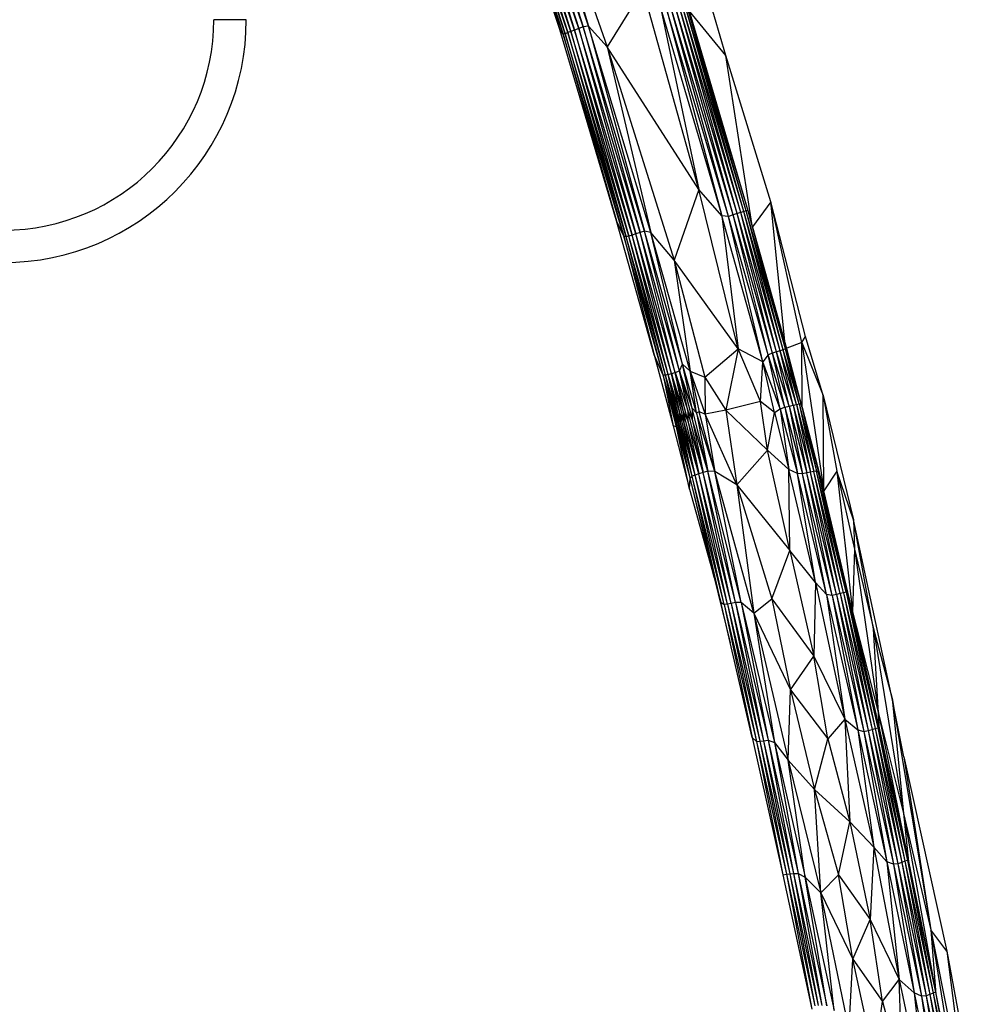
# Paper-space layout '_Derecha' of a CAD drawing. Header units: millimetres. Extents: x 0 to 133, y -13 to 1988.
# Tile 5 of 10: x 68 to 127, y 45 to 106. Entities that reach past the tile are written whole.
import ezdxf

# ---------------------------------------------------------------- set-up
doc = ezdxf.new("R2010")
doc.units = ezdxf.units.MM

psp = doc.layouts.new('_Derecha')

# ---------------------------------------------------------------- linework, layer by layer
at = {"color": 7, "linetype": 'Continuous', "lineweight": 25}
for p, q in [((101.365, 105.311), (97.248, 117.674)), ((101.704, 105.049), (97.553, 117.437)), ((97.553, 117.437), (101.583, 105.012)), ((101.86, 105.113), (97.706, 117.51)), ((97.706, 117.51), (101.704, 105.049)), ((102.054, 105.19), (97.896, 117.595)), ((97.896, 117.595), (101.86, 105.113)), ((102.28, 105.276), (98.119, 117.692)), ((98.119, 117.692), (102.054, 105.19)), ((102.534, 105.37), (98.369, 117.797)), ((98.369, 117.797), (102.28, 105.276)), ((102.809, 105.469), (98.639, 117.908)), ((98.639, 117.908), (102.534, 105.37)), ((103.134, 105.516), (98.93, 118.016)), ((98.93, 118.016), (102.809, 105.469)), ((99.613, 117.594), (104.295, 104.24)), ((99.613, 117.594), (103.134, 105.516)), ((101.583, 105.012), (97.439, 117.385)), ((97.439, 117.385), (101.365, 105.311)), ((111.617, 103.704), (109.17, 112.164)), ((106.503, 107.783), (104.295, 104.24)), ((109.957, 95.423), (106.503, 107.783)), ((107.611, 106.589), (109.957, 95.423)), ((107.611, 106.589), (111.37, 93.794)), ((107.959, 106.592), (111.37, 93.794)), ((111.79, 93.758), (107.959, 106.592)), ((111.79, 93.758), (108.237, 106.678)), ((112.069, 93.856), (108.237, 106.678)), ((112.069, 93.856), (108.49, 106.757)), ((112.322, 93.935), (108.49, 106.757)), ((112.322, 93.935), (108.715, 106.825)), ((112.546, 94.004), (108.715, 106.825)), ((112.546, 94.004), (108.908, 106.88)), ((112.736, 94.062), (108.908, 106.88)), ((112.736, 94.062), (109.063, 106.921)), ((112.888, 94.108), (109.063, 106.921)), ((112.888, 94.108), (109.18, 106.933)), ((113.007, 94.097), (109.18, 106.933)), ((82, 105.913), (80, 105.913)), ((113.007, 94.097), (109.371, 106.45)), ((111.617, 103.704), (109.371, 106.45)), ((101.583, 105.012), (101.365, 105.311)), ((104.873, 93.479), (101.365, 105.311)), ((102.28, 105.276), (102.054, 105.19)), ((102.534, 105.37), (102.28, 105.276)), ((106.066, 92.675), (102.28, 105.276)), ((102.28, 105.276), (105.835, 92.604)), ((102.809, 105.469), (102.534, 105.37)), ((106.324, 92.755), (102.534, 105.37)), ((102.534, 105.37), (106.066, 92.675)), ((103.134, 105.516), (102.809, 105.469)), ((106.602, 92.851), (102.809, 105.469)), ((102.809, 105.469), (106.324, 92.755)), ((104.295, 104.24), (103.134, 105.516)), ((107, 92.77), (103.134, 105.516)), ((103.134, 105.516), (106.602, 92.851)), ((101.704, 105.049), (101.583, 105.012)), ((105.329, 92.529), (101.583, 105.012)), ((101.583, 105.012), (104.873, 93.479)), ((101.86, 105.113), (101.704, 105.049)), ((105.475, 92.497), (101.704, 105.049)), ((101.704, 105.049), (105.329, 92.529)), ((102.054, 105.19), (101.86, 105.113)), ((105.636, 92.544), (101.86, 105.113)), ((101.86, 105.113), (105.475, 92.497)), ((105.835, 92.604), (102.054, 105.19)), ((102.054, 105.19), (105.636, 92.544)), ((109.957, 95.423), (104.295, 104.24)), ((104.295, 104.24), (108.441, 91.056)), ((104.295, 104.24), (107, 92.77)), ((114.41, 94.652), (111.617, 103.704)), ((113.226, 93.317), (111.617, 103.704)), ((109.957, 95.423), (108.441, 91.056)), ((111.37, 93.794), (109.957, 95.423)), ((112.382, 85.567), (109.957, 95.423)), ((114.41, 94.652), (113.282, 93.115)), ((115.262, 86.055), (114.41, 94.652)), ((116.327, 85.961), (114.41, 94.652)), ((116.546, 86.338), (114.41, 94.652)), ((111.79, 93.758), (111.37, 93.794)), ((111.37, 93.794), (112.382, 85.567)), ((113.908, 84.778), (111.37, 93.794)), ((112.069, 93.856), (111.79, 93.758)), ((113.908, 84.778), (111.79, 93.758)), ((114.24, 85.208), (111.79, 93.758)), ((112.322, 93.935), (112.069, 93.856)), ((114.24, 85.208), (112.069, 93.856)), ((114.513, 85.313), (112.069, 93.856)), ((112.546, 94.004), (112.322, 93.935)), ((114.513, 85.313), (112.322, 93.935)), ((114.76, 85.39), (112.322, 93.935)), ((112.736, 94.062), (112.546, 94.004)), ((114.76, 85.39), (112.546, 94.004)), ((114.978, 85.459), (112.546, 94.004)), ((112.888, 94.108), (112.736, 94.062)), ((114.978, 85.459), (112.736, 94.062)), ((115.16, 85.519), (112.736, 94.062)), ((115.16, 85.519), (112.888, 94.108)), ((115.303, 85.567), (112.888, 94.108)), ((113.007, 94.097), (112.888, 94.108)), ((115.303, 85.567), (113.007, 94.097)), ((115.394, 85.584), (113.007, 94.097)), ((105.329, 92.529), (104.873, 93.479)), ((107.191, 85.212), (104.873, 93.479)), ((105.475, 92.497), (105.329, 92.529)), ((107.744, 83.947), (105.329, 92.529)), ((105.329, 92.529), (107.191, 85.212)), ((105.636, 92.544), (105.475, 92.497)), ((107.888, 83.949), (105.475, 92.497)), ((107.744, 83.947), (105.475, 92.497)), ((105.835, 92.604), (105.636, 92.544)), ((108.056, 83.993), (105.636, 92.544)), ((107.888, 83.949), (105.636, 92.544)), ((106.066, 92.675), (105.835, 92.604)), ((108.262, 84.048), (105.835, 92.604)), ((108.056, 83.993), (105.835, 92.604)), ((106.324, 92.755), (106.066, 92.675)), ((108.503, 84.115), (106.066, 92.675)), ((108.262, 84.048), (106.066, 92.675)), ((106.602, 92.851), (106.324, 92.755)), ((108.764, 84.21), (106.324, 92.755)), ((108.503, 84.115), (106.324, 92.755)), ((107, 92.77), (106.602, 92.851)), ((108.945, 84.629), (106.602, 92.851)), ((108.764, 84.21), (106.602, 92.851)), ((108.441, 91.056), (107, 92.77)), ((109.43, 84.193), (107, 92.77)), ((108.945, 84.629), (107, 92.77)), ((112.382, 85.567), (108.441, 91.056)), ((108.441, 91.056), (109.43, 84.193)), ((108.441, 91.056), (110.333, 83.834)), ((116.327, 85.961), (115.386, 85.614)), ((116.327, 85.961), (116.546, 86.338)), ((116.349, 81.953), (116.327, 85.961)), ((116.327, 85.961), (117.69, 76.808)), ((116.327, 85.961), (117.641, 82.697)), ((117.641, 82.697), (116.546, 86.338)), ((107.744, 83.947), (107.191, 85.212)), ((107.191, 85.212), (108.368, 80.819)), ((110.333, 83.834), (112.382, 85.567)), ((112.382, 85.567), (111.629, 81.784)), ((113.908, 84.778), (112.382, 85.567)), ((113.771, 82.322), (112.382, 85.567)), ((114.24, 85.208), (113.908, 84.778)), ((114.513, 85.313), (114.24, 85.208)), ((114.983, 81.875), (114.24, 85.208)), ((115.278, 81.967), (114.24, 85.208)), ((114.76, 85.39), (114.513, 85.313)), ((115.278, 81.967), (114.513, 85.313)), ((115.542, 82.033), (114.513, 85.313)), ((114.978, 85.459), (114.76, 85.39)), ((115.542, 82.033), (114.76, 85.39)), ((115.778, 82.091), (114.76, 85.39)), ((115.16, 85.519), (114.978, 85.459)), ((115.778, 82.091), (114.978, 85.459)), ((115.982, 82.138), (114.978, 85.459)), ((115.303, 85.567), (115.16, 85.519)), ((115.982, 82.138), (115.16, 85.519)), ((116.149, 82.173), (115.16, 85.519)), ((115.394, 85.584), (115.303, 85.567)), ((116.149, 82.173), (115.303, 85.567)), ((116.274, 82.185), (115.303, 85.567)), ((116.274, 82.185), (115.394, 85.584)), ((116.349, 81.953), (115.394, 85.584)), ((108.764, 84.21), (108.945, 84.629)), ((108.945, 84.629), (109.43, 84.193)), ((109.806, 81.619), (108.945, 84.629)), ((109.545, 81.903), (108.945, 84.629)), ((113.771, 82.322), (113.908, 84.778)), ((114.638, 81.641), (113.908, 84.778)), ((114.983, 81.875), (113.908, 84.778)), ((108.056, 83.993), (107.888, 83.949)), ((108.056, 83.993), (108.262, 84.048)), ((108.78, 81.613), (108.056, 83.993)), ((108.833, 81.002), (108.056, 83.993)), ((108.594, 81.55), (108.056, 83.993)), ((108.262, 84.048), (108.503, 84.115)), ((109.007, 81.686), (108.262, 84.048)), ((108.262, 84.048), (109.037, 81.072)), ((108.78, 81.613), (108.262, 84.048)), ((108.503, 84.115), (108.764, 84.21)), ((108.503, 84.115), (109.268, 81.768)), ((109.279, 81.152), (108.503, 84.115)), ((109.007, 81.686), (108.503, 84.115)), ((109.545, 81.903), (108.764, 84.21)), ((108.764, 84.21), (109.55, 81.241)), ((109.268, 81.768), (108.764, 84.21)), ((109.43, 84.193), (110.333, 83.834)), ((109.43, 84.193), (110.347, 81.547)), ((109.806, 81.619), (109.43, 84.193)), ((109.43, 84.193), (109.983, 81.693)), ((107.888, 83.949), (107.744, 83.947)), ((108.454, 81.492), (107.744, 83.947)), ((108.572, 80.758), (107.744, 83.947)), ((107.744, 83.947), (108.368, 80.819)), ((108.594, 81.55), (107.888, 83.949)), ((108.672, 80.938), (107.888, 83.949)), ((108.454, 81.492), (107.888, 83.949)), ((110.333, 83.834), (111.629, 81.784)), ((110.333, 83.834), (110.347, 81.547)), ((113.771, 82.322), (111.629, 81.784)), ((114.638, 81.641), (113.771, 82.322)), ((114.195, 79.312), (113.771, 82.322)), ((115.778, 82.091), (115.982, 82.138)), ((115.982, 82.138), (116.149, 82.173)), ((115.982, 82.138), (116.864, 77.957)), ((115.982, 82.138), (117.064, 77.996)), ((116.149, 82.173), (116.274, 82.185)), ((116.149, 82.173), (117.064, 77.996)), ((116.149, 82.173), (117.225, 78.02)), ((116.274, 82.185), (117.225, 78.02)), ((116.274, 82.185), (117.356, 77.931)), ((116.274, 82.185), (116.349, 81.953)), ((117.69, 76.808), (117.641, 82.697)), ((117.641, 82.697), (118.474, 78.022)), ((117.641, 82.697), (119.51, 75.002)), ((108.833, 81.002), (108.594, 81.55)), ((109.55, 77.71), (108.594, 81.55)), ((108.672, 80.938), (108.594, 81.55)), ((109.037, 81.072), (108.78, 81.613)), ((109.734, 77.77), (108.78, 81.613)), ((108.833, 81.002), (108.78, 81.613)), ((109.279, 81.152), (109.007, 81.686)), ((109.959, 77.844), (109.007, 81.686)), ((109.007, 81.686), (109.037, 81.072)), ((109.55, 81.241), (109.268, 81.768)), ((110.221, 77.926), (109.268, 81.768)), ((109.268, 81.768), (109.279, 81.152)), ((109.806, 81.619), (109.545, 81.903)), ((110.516, 78.023), (109.545, 81.903)), ((109.545, 81.903), (109.55, 81.241)), ((109.983, 81.693), (109.806, 81.619)), ((110.936, 77.991), (109.806, 81.619)), ((109.806, 81.619), (110.516, 78.023)), ((110.347, 81.547), (109.983, 81.693)), ((110.936, 77.991), (109.983, 81.693)), ((111.629, 81.784), (110.347, 81.547)), ((112.3, 77.169), (110.347, 81.547)), ((110.347, 81.547), (110.936, 77.991)), ((111.629, 81.784), (114.195, 79.312)), ((111.629, 81.784), (112.3, 77.169)), ((114.195, 79.312), (114.638, 81.641)), ((114.638, 81.641), (114.983, 81.875)), ((114.638, 81.641), (115.528, 78.119)), ((114.983, 81.875), (115.278, 81.967)), ((114.983, 81.875), (115.528, 78.119)), ((114.983, 81.875), (116.048, 77.865)), ((115.278, 81.967), (115.542, 82.033)), ((115.278, 81.967), (116.048, 77.865)), ((115.278, 81.967), (116.366, 77.856)), ((115.542, 82.033), (115.778, 82.091)), ((115.542, 82.033), (116.366, 77.856)), ((115.542, 82.033), (116.631, 77.907)), ((115.778, 82.091), (116.631, 77.907)), ((115.778, 82.091), (116.864, 77.957)), ((116.349, 81.953), (117.356, 77.931)), ((116.349, 81.953), (117.69, 76.808)), ((108.672, 80.938), (108.454, 81.492)), ((109.416, 77.597), (108.454, 81.492)), ((108.454, 81.492), (108.572, 80.758)), ((109.55, 77.71), (108.672, 80.938)), ((109.416, 77.597), (108.672, 80.938)), ((109.734, 77.77), (108.833, 81.002)), ((109.55, 77.71), (108.833, 81.002)), ((109.959, 77.844), (109.037, 81.072)), ((109.734, 77.77), (109.037, 81.072)), ((110.221, 77.926), (109.279, 81.152)), ((109.279, 81.152), (109.959, 77.844)), ((110.516, 78.023), (109.55, 81.241)), ((109.55, 81.241), (110.221, 77.926)), ((108.572, 80.758), (108.368, 80.819)), ((108.368, 80.819), (109.391, 76.914)), ((109.416, 77.597), (108.572, 80.758)), ((109.391, 76.914), (108.572, 80.758)), ((112.3, 77.169), (114.195, 79.312)), ((115.528, 78.119), (114.195, 79.312)), ((115.587, 73.113), (114.195, 79.312)), ((110.221, 77.926), (109.959, 77.844)), ((110.516, 78.023), (110.221, 77.926)), ((112.227, 69.91), (110.221, 77.926)), ((111.954, 69.85), (110.221, 77.926)), ((110.936, 77.991), (110.516, 78.023)), ((112.569, 69.902), (110.516, 78.023)), ((112.227, 69.91), (110.516, 78.023)), ((112.3, 77.169), (110.936, 77.991)), ((113.357, 69.242), (110.936, 77.991)), ((112.569, 69.902), (110.936, 77.991)), ((116.048, 77.865), (115.528, 78.119)), ((115.587, 73.113), (115.528, 78.119)), ((117.172, 71.147), (115.528, 78.119)), ((116.631, 77.907), (116.366, 77.856)), ((116.864, 77.957), (116.631, 77.907)), ((118.197, 70.345), (116.631, 77.907)), ((118.464, 70.396), (116.631, 77.907)), ((117.064, 77.996), (116.864, 77.957)), ((118.464, 70.396), (116.864, 77.957)), ((118.695, 70.457), (116.864, 77.957)), ((117.225, 78.02), (117.064, 77.996)), ((118.695, 70.457), (117.064, 77.996)), ((118.892, 70.511), (117.064, 77.996)), ((118.892, 70.511), (117.225, 78.02)), ((119.05, 70.545), (117.225, 78.02)), ((117.356, 77.931), (117.225, 78.02)), ((119.05, 70.545), (117.356, 77.931)), ((119.186, 70.379), (117.356, 77.931)), ((117.69, 76.808), (117.356, 77.931)), ((118.474, 78.022), (117.69, 76.808)), ((118.474, 78.022), (119.446, 69.335)), ((118.474, 78.022), (119.574, 73.191)), ((119.51, 75.002), (118.474, 78.022)), ((109.391, 76.914), (109.416, 77.597)), ((109.416, 77.597), (109.55, 77.71)), ((111.311, 69.92), (109.416, 77.597)), ((110.899, 71.445), (109.416, 77.597)), ((109.734, 77.77), (109.55, 77.71)), ((111.521, 69.779), (109.55, 77.71)), ((111.311, 69.92), (109.55, 77.71)), ((109.959, 77.844), (109.734, 77.77)), ((111.72, 69.797), (109.734, 77.77)), ((111.521, 69.779), (109.734, 77.77)), ((111.954, 69.85), (109.959, 77.844)), ((111.72, 69.797), (109.959, 77.844)), ((116.366, 77.856), (116.048, 77.865)), ((117.172, 71.147), (116.048, 77.865)), ((117.846, 70.408), (116.048, 77.865)), ((117.846, 70.408), (116.366, 77.856)), ((118.197, 70.345), (116.366, 77.856)), ((109.391, 76.914), (110.899, 71.445)), ((112.3, 77.169), (115.587, 73.113)), ((112.3, 77.169), (113.357, 69.242)), ((112.3, 77.169), (114.469, 70.127)), ((119.186, 70.379), (117.69, 76.808)), ((119.446, 69.335), (117.69, 76.808)), ((119.51, 75.002), (119.574, 73.191)), ((120.751, 68.273), (119.51, 75.002)), ((121.905, 63.969), (119.51, 75.002)), ((114.469, 70.127), (115.587, 73.113)), ((117.172, 71.147), (115.587, 73.113)), ((115.587, 73.113), (117.054, 66.583)), ((119.574, 73.191), (119.446, 69.335)), ((119.574, 73.191), (121.067, 63.042)), ((119.574, 73.191), (120.751, 68.273)), ((110.899, 71.445), (111.311, 69.92)), ((110.899, 71.445), (111.897, 67.408)), ((117.172, 71.147), (117.054, 66.583)), ((117.846, 70.408), (117.172, 71.147)), ((117.172, 71.147), (118.969, 62.692)), ((113.357, 69.242), (114.469, 70.127)), ((114.469, 70.127), (117.054, 66.583)), ((114.469, 70.127), (115.625, 64.51)), ((118.197, 70.345), (117.846, 70.408)), ((117.846, 70.408), (118.969, 62.692)), ((117.846, 70.408), (119.778, 62.043)), ((118.464, 70.396), (118.197, 70.345)), ((118.197, 70.345), (119.778, 62.043)), ((118.197, 70.345), (120.155, 61.938)), ((118.695, 70.457), (118.464, 70.396)), ((118.464, 70.396), (120.155, 61.938)), ((118.464, 70.396), (120.428, 61.986)), ((118.892, 70.511), (118.695, 70.457)), ((118.695, 70.457), (120.428, 61.986)), ((118.695, 70.457), (120.659, 62.056)), ((119.05, 70.545), (118.892, 70.511)), ((118.892, 70.511), (120.659, 62.056)), ((118.892, 70.511), (120.855, 62.123)), ((119.05, 70.545), (120.855, 62.123)), ((119.05, 70.545), (121.011, 62.167)), ((119.186, 70.379), (119.05, 70.545)), ((119.186, 70.379), (121.011, 62.167)), ((119.186, 70.379), (121.126, 62.039)), ((119.446, 69.335), (119.186, 70.379)), ((111.311, 69.92), (111.521, 69.779)), ((113.261, 61.562), (111.311, 69.92)), ((111.72, 69.797), (111.521, 69.779)), ((111.521, 69.779), (113.522, 61.324)), ((111.521, 69.779), (113.261, 61.562)), ((111.954, 69.85), (111.72, 69.797)), ((111.72, 69.797), (113.726, 61.327)), ((111.72, 69.797), (113.522, 61.324)), ((112.227, 69.91), (111.954, 69.85)), ((111.954, 69.85), (113.963, 61.361)), ((111.954, 69.85), (113.726, 61.327)), ((112.569, 69.902), (112.227, 69.91)), ((112.227, 69.91), (114.243, 61.39)), ((112.227, 69.91), (113.963, 61.361)), ((113.357, 69.242), (112.569, 69.902)), ((112.569, 69.902), (114.635, 61.244)), ((112.569, 69.902), (114.243, 61.39)), ((113.357, 69.242), (115.625, 64.51)), ((113.357, 69.242), (114.635, 61.244)), ((113.357, 69.242), (115.478, 60.16)), ((119.446, 69.335), (121.126, 62.039)), ((119.446, 69.335), (121.067, 63.042)), ((121.067, 63.042), (120.751, 68.273)), ((120.751, 68.273), (122.594, 56.873)), ((120.751, 68.273), (121.905, 63.969)), ((115.625, 64.51), (117.054, 66.583)), ((117.054, 66.583), (118.969, 62.692)), ((117.927, 61.471), (117.054, 66.583)), ((115.478, 60.16), (115.625, 64.51)), ((115.625, 64.51), (117.927, 61.471)), ((115.625, 64.51), (117.098, 58.357)), ((121.905, 63.969), (122.594, 56.873)), ((121.905, 63.969), (124.281, 49.673)), ((122.613, 60.373), (121.905, 63.969)), ((118.969, 62.692), (117.927, 61.471)), ((118.969, 62.692), (119.778, 62.043)), ((118.969, 62.692), (119.285, 56.36)), ((118.969, 62.692), (120.774, 54.794)), ((121.126, 62.039), (121.067, 63.042)), ((121.067, 63.042), (122.912, 53.907)), ((121.067, 63.042), (122.594, 56.873)), ((120.428, 61.986), (120.659, 62.056)), ((120.659, 62.056), (120.855, 62.123)), ((120.659, 62.056), (122.262, 53.765)), ((120.659, 62.056), (122.495, 53.84)), ((120.855, 62.123), (121.011, 62.167)), ((120.855, 62.123), (122.495, 53.84)), ((120.855, 62.123), (122.69, 53.916)), ((121.011, 62.167), (122.69, 53.916)), ((121.011, 62.167), (121.126, 62.039)), ((121.011, 62.167), (122.844, 53.969)), ((113.261, 61.562), (113.522, 61.324)), ((113.261, 61.562), (115.149, 53.073)), ((117.098, 58.357), (117.927, 61.471)), ((117.927, 61.471), (119.285, 56.36)), ((119.778, 62.043), (120.155, 61.938)), ((119.778, 62.043), (120.774, 54.794)), ((119.778, 62.043), (121.571, 53.882)), ((120.155, 61.938), (120.428, 61.986)), ((120.155, 61.938), (121.571, 53.882)), ((120.155, 61.938), (121.981, 53.727)), ((120.428, 61.986), (121.981, 53.727)), ((120.428, 61.986), (122.262, 53.765)), ((121.126, 62.039), (122.844, 53.969)), ((121.126, 62.039), (122.912, 53.907)), ((113.522, 61.324), (113.726, 61.327)), ((113.522, 61.324), (115.376, 53.116)), ((113.522, 61.324), (115.149, 53.073)), ((113.726, 61.327), (113.963, 61.361)), ((113.726, 61.327), (115.576, 53.132)), ((113.726, 61.327), (115.376, 53.116)), ((113.963, 61.361), (114.243, 61.39)), ((113.963, 61.361), (115.813, 53.153)), ((113.963, 61.361), (115.576, 53.132)), ((114.243, 61.39), (114.635, 61.244)), ((114.243, 61.39), (116.099, 53.15)), ((114.243, 61.39), (115.813, 53.153)), ((114.635, 61.244), (115.478, 60.16)), ((114.635, 61.244), (116.524, 52.928)), ((114.635, 61.244), (116.099, 53.15)), ((122.613, 60.373), (124.281, 49.673)), ((122.613, 60.373), (125.283, 48.358)), ((115.478, 60.16), (117.098, 58.357)), ((116.524, 52.928), (115.478, 60.16)), ((115.478, 60.16), (117.489, 51.973)), ((117.098, 58.357), (119.285, 56.36)), ((117.489, 51.973), (117.098, 58.357)), ((117.098, 58.357), (118.584, 53.077)), ((122.594, 56.873), (122.912, 53.907)), ((122.594, 56.873), (124.281, 49.673)), ((122.594, 56.873), (124.576, 45.846)), ((118.584, 53.077), (119.285, 56.36)), ((120.774, 54.794), (119.285, 56.36)), ((119.285, 56.36), (120.546, 50.311)), ((120.774, 54.794), (120.546, 50.311)), ((121.571, 53.882), (120.774, 54.794)), ((120.774, 54.794), (122.331, 46.603)), ((121.981, 53.727), (121.571, 53.882)), ((121.571, 53.882), (122.331, 46.603)), ((121.571, 53.882), (123.268, 45.784)), ((122.262, 53.765), (121.981, 53.727)), ((121.981, 53.727), (123.268, 45.784)), ((121.981, 53.727), (123.711, 45.571)), ((122.495, 53.84), (122.262, 53.765)), ((122.262, 53.765), (123.711, 45.571)), ((122.262, 53.765), (124.002, 45.601)), ((122.69, 53.916), (122.495, 53.84)), ((122.495, 53.84), (124.002, 45.601)), ((122.495, 53.84), (124.237, 45.683)), ((122.844, 53.969), (122.69, 53.916)), ((122.69, 53.916), (124.237, 45.683)), ((122.69, 53.916), (124.432, 45.769)), ((122.844, 53.969), (124.432, 45.769)), ((122.912, 53.907), (122.844, 53.969)), ((122.844, 53.969), (124.581, 45.823)), ((122.912, 53.907), (124.581, 45.823)), ((115.149, 53.073), (115.376, 53.116)), ((115.149, 53.073), (116.945, 44.786)), ((115.376, 53.116), (115.576, 53.132)), ((115.376, 53.116), (117.132, 44.977)), ((115.376, 53.116), (116.945, 44.786)), ((115.576, 53.132), (115.813, 53.153)), ((115.576, 53.132), (117.329, 45.006)), ((115.576, 53.132), (117.132, 44.977)), ((115.813, 53.153), (116.099, 53.15)), ((115.813, 53.153), (117.566, 45.011)), ((115.813, 53.153), (117.329, 45.006)), ((116.099, 53.15), (116.524, 52.928)), ((116.099, 53.15), (117.859, 44.978)), ((116.099, 53.15), (117.566, 45.011)), ((116.524, 52.928), (117.489, 51.973)), ((117.859, 44.978), (116.524, 52.928)), ((116.524, 52.928), (118.313, 44.691)), ((117.489, 51.973), (118.584, 53.077)), ((118.584, 53.077), (120.546, 50.311)), ((119.468, 47.874), (118.584, 53.077)), ((117.489, 51.973), (119.468, 47.874)), ((118.313, 44.691), (117.489, 51.973)), ((119.244, 43.482), (117.489, 51.973)), ((119.468, 47.874), (120.546, 50.311)), ((120.546, 50.311), (122.331, 46.603)), ((121.312, 45.257), (120.546, 50.311)), ((124.281, 49.673), (126.527, 38.436)), ((125.283, 48.358), (124.281, 49.673)), ((124.281, 49.673), (126.245, 37.683)), ((124.281, 49.673), (124.608, 45.692)), ((125.283, 48.358), (126.527, 38.436)), ((125.283, 48.358), (127.162, 38.206)), ((119.244, 43.482), (119.468, 47.874)), ((119.468, 47.874), (121.312, 45.257)), ((120.779, 41.811), (119.468, 47.874)), ((121.312, 45.257), (122.331, 46.603)), ((123.268, 45.784), (122.331, 46.603)), ((122.331, 46.603), (123.983, 38.809)), ((122.557, 40.355), (122.331, 46.603)), ((123.711, 45.571), (123.268, 45.784)), ((123.268, 45.784), (123.983, 38.809)), ((123.268, 45.784), (124.88, 37.716)), ((124.237, 45.683), (124.002, 45.601)), ((124.432, 45.769), (124.237, 45.683)), ((124.237, 45.683), (125.652, 37.542)), ((124.237, 45.683), (125.887, 37.635)), ((124.581, 45.823), (124.432, 45.769)), ((124.432, 45.769), (125.887, 37.635)), ((124.432, 45.769), (126.082, 37.73)), ((124.581, 45.823), (126.082, 37.73)), ((124.581, 45.823), (126.232, 37.748)), ((120.779, 41.811), (121.312, 45.257)), ((121.312, 45.257), (122.557, 40.355)), ((124.002, 45.601), (123.711, 45.571)), ((123.711, 45.571), (124.88, 37.716)), ((123.711, 45.571), (125.354, 37.502)), ((124.002, 45.601), (125.354, 37.502)), ((124.002, 45.601), (125.652, 37.542))]:
    psp.add_line(p, q, dxfattribs=at)
for radius in [15, 13]:
    psp.add_arc((67, 105.913), radius, 180, 0, dxfattribs=at)

doc.saveas('drawing.dxf')
